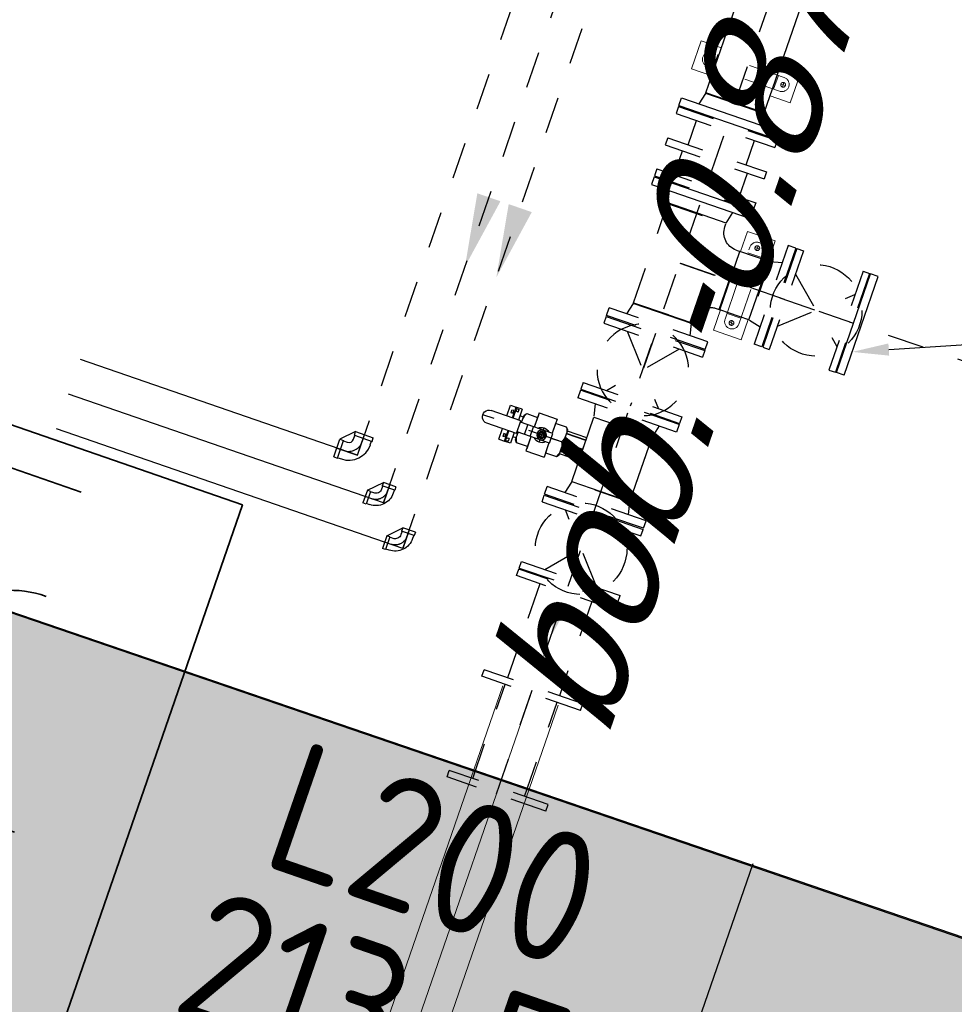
# Model space of a CAD drawing. Header units: metres. Extents: x 128615 to 129083, y 455669 to 456034.
# Tile 62 of 158: x 128814.37 to 128816.92, y 455824.04 to 455826.73. Entities that reach past the tile are written whole.
import ezdxf
from ezdxf.enums import TextEntityAlignment as Align

# ---------------------------------------------------------------- set-up
doc = ezdxf.new("R2010")
doc.units = ezdxf.units.M
for name, pattern in [('CENTER', [2, 1.25, -0.25, 0.25, -0.25]), ('HIDDEN', [0.375, 0.25, -0.125]), ('RI-AWZI_SLIBLEIDING', [11, 5, -3, 0, -3])]:
    doc.linetypes.add(name, pattern=pattern)
for name, color, linetype in [('0H', 6, 'CENTER'), ('0Hu1', 6, 'Continuous'), ('0Symbol', 6, 'Continuous'), ('B-XX-GR-GRAS-G', 90, 'Continuous'), ('B-XX-GR-KRUIDEN-G', 98, 'Continuous'), ('B-XX-OG-BEBOUWING-G', 1, 'Continuous')]:
    doc.layers.add(name, color=color, linetype=linetype)
for name, color, linetype, lineweight in [('B-XX-GR-HAAG-G', 90, 'GR-HAAG1', 13), ('B-XX-KL-ELEKTRA-T25_HDSR', 7, 'Continuous', 35), ('B-XX-RI-AWZI_SLIBLEIDING-G', 40, 'RI-AWZI_SLIBLEIDING', 18), ('B-XX-RI-AWZI_SLIBLEIDING-T25_HDSR', 7, 'Continuous', 35), ('B-XX-VH-BESTRATING-V', 1, 'Continuous', 18)]:
    doc.layers.add(name, color=color, linetype=linetype, lineweight=lineweight)
doc.styles.add('BURO-018', font='Isocp.shx', dxfattribs={"height": 360})
doc.styles.add('tcb_isocp', font='tcb_isocp.shx')
doc.linetypes.add('GR-HAAG1', pattern='A,6,[176,NLCS.SHX,S=0.125,R=0,X=0,Y=0],-2', length=8)

# ---------------------------------------------------------------- blocks, each defined once
blk = doc.blocks.new('M150600')
for p, q in [((-150, 142.5), (-150, -142.5)), ((-131, 142.5), (-150, 142.5)), ((-131, 142.5), (-131, -142.5)), ((140.5, 142.5), (140.5, -142.5)), ((159.5, 142.5), (140.5, 142.5)), ((159.5, 142.5), (159.5, -142.5)), ((431, 142.5), (431, -142.5)), ((450, 142.5), (431, 142.5)), ((450, 142.5), (450, -142.5)), ((-131, 75), (140.5, 75)), ((431, 75), (159.5, 75)), ((-131, -75), (140.5, -75)), ((431, -75), (159.5, -75)), ((-131, -142.5), (-150, -142.5)), ((159.5, -142.5), (140.5, -142.5)), ((450, -142.5), (431, -142.5))]:
    blk.add_line(p, q)
blk = doc.blocks.new('TK150')
for p, q in [((3, 142.5), (3, -142.5)), ((3, 142.5), (25, 142.5)), ((25, 142.5), (25, -142.5)), ((381, 142.5), (381, -142.5)), ((381, 142.5), (403, 142.5)), ((403, 142.5), (403, -142.5)), ((288.8, 36.3), (25, -74.3)), ((3, -142.5), (25, -142.5)), ((381, -142.5), (403, -142.5))]:
    blk.add_line(p, q)
blk.add_solid([(282.3, 51.7), (295.2, 21), (381, 75)])
blk = doc.blocks.new('LD150ba')
for p, q in [((0, 142.5), (0, -142.5)), ((0, 142.5), (19, 142.5)), ((19, 142.5), (19, -142.5)), ((191, 142.5), (191, -142.5)), ((191, 142.5), (210, 142.5)), ((210, 142.5), (210, -142.5)), ((19, -75), (191, 75)), ((19, 75), (191, -75)), ((0, -142.5), (19, -142.5)), ((191, -142.5), (210, -142.5))]:
    blk.add_line(p, q)
at = {"color": 0, "linetype": 'ByBlock'}
blk.add_line((0, 0), (210, 0), dxfattribs=at)
blk.add_circle((105, 0), 125)
blk = doc.blocks.new('S150')
for p, q in [((-227.15, 143), (-58.85, 143)), ((-227.15, 134.15), (-227.15, 143)), ((-58.85, 134.15), (-58.85, 143)), ((-286, -84.15), (-286, 84.15)), ((-286, 84.15), (-277.15, 84.15)), ((-8.85, 84.15), (0, 84.15)), ((0, -84.15), (0, 84.15)), ((-286, -84.15), (0, -84.15))]:
    blk.add_line(p, q)
at = {"color": 0, "linetype": 'ByBlock'}
blk.add_line((-143, 0), (-143, 143), dxfattribs=at)
for centre, start, end in [((-277.15, 134.15), 270, 0), ((-8.85, 134.15), 180, 270)]:
    blk.add_arc(centre, 50, start, end)
blk = doc.blocks.new('Vof150')
for p, q in [((-92, -33), (-84.15, 0)), ((-84.15, 0), (84.15, 0)), ((84.15, 0), (92, -33)), ((-142.5, -33), (142.5, -33)), ((-142.5, -55), (-142.5, -33)), ((142.5, -55), (142.5, -33)), ((-142.5, -55), (142.5, -55))]:
    blk.add_line(p, q)
blk = doc.blocks.new('Vlf150')
for p, q in [((-142.5, 0), (142.5, 0)), ((-142.5, -20), (-142.5, 0)), ((142.5, -20), (142.5, 0)), ((-142.5, -20), (142.5, -20))]:
    blk.add_line(p, q)
blk = doc.blocks.new('sok-DN50va')
for p, q in [((-32.75, 0), (32.75, 0)), ((-32.75, 0), (-32.75, -56)), ((32.75, 0), (32.75, -56)), ((-32.75, -56), (32.75, -56))]:
    blk.add_line(p, q)
at = {"color": 0, "linetype": 'ByBlock'}
blk.add_line((0, -56), (0, 0), dxfattribs=at)
at = {"color": 0, "linetype": 'HIDDEN'}
for p, q in [((-26, 0), (-26, -56)), ((-25, 0), (-25, -56)), ((25, 0), (25, -56)), ((26, 0), (26, -56))]:
    blk.add_line(p, q, dxfattribs=at)
blk = doc.blocks.new('KK_DN50ba')
for p, q in [((25.6, 55.1), (-26.4, 55.1)), ((-26.4, 55.1), (-26.4, 14)), ((25.6, 55.1), (25.6, 14)), ((-63.4, 35.6), (-57.8, 42)), ((-63.4, -35.6), (-63.4, 35.6)), ((-57.8, 42), (-26.4, 42)), ((-26.4, 42), (-26.4, 14)), ((25.6, 48.4), (25.6, 14)), ((57.1, 42), (25.6, 42)), ((62.6, 35.6), (57.1, 42)), ((62.6, 14), (62.6, 35.6)), ((-57.8, 0), (-28.4, 0)), ((-28.4, 14), (65.4, 14)), ((-28.4, -14), (-28.4, 14)), ((27.7, -14), (27.7, 14)), ((44.3, -14), (44.3, 14)), ((65.4, 18.2), (151.4, 18.2)), ((65.4, -18.2), (65.4, 18.2)), ((-28.4, -14), (65.4, -14)), ((-26.4, -14), (-26.4, -42)), ((-26.4, -14), (-26.4, -55.1)), ((25.6, -14), (25.6, -48.4)), ((25.6, -14), (25.6, -55.1)), ((62.6, -35.6), (62.6, -14)), ((65.4, -18.2), (151.4, -18.2)), ((-57.8, -42), (-63.4, -35.6)), ((-26.4, -42), (-57.8, -42)), ((25.6, -42), (57.1, -42)), ((57.1, -42), (62.6, -35.6)), ((25.6, -55.1), (-26.4, -55.1))]:
    blk.add_line(p, q)
blk.add_lwpolyline([(-5.6, 9.1), (-10.9, 0), (-5.6, -9.1), (4.9, -9.1), (10.1, 0), (4.9, 9.1)], close=True)
for radius in [13.1, 8.27, 6.13]:
    blk.add_circle((-0.4, 0), radius)
for centre, radius, start, end in [((-21, 21), 42.3, 150.2533, 209.7467), ((20.3, 21), 42.3, 350.4908, 29.7467), ((-21, -21), 42.3, 150.2533, 209.7467), ((-0.4, 0), 21, 41.8103, 138.1897), ((-0.4, 0), 7, 168.4465, 99.6448), ((151.4, 0), 18.2, 270, 90), ((-0.4, 0), 21, 221.8103, 318.1897), ((20.3, -21), 42.3, 330.2533, 9.5092)]:
    blk.add_arc(centre, radius, start, end)
at = {"layer": '0H'}
for p, q in [((-0.4, -21), (-0.4, 21)), ((-63.4, 0), (169.6, 0))]:
    blk.add_line(p, q, dxfattribs=at)
blk = doc.blocks.new('knie90-DN25va')
for p, q in [((-52.6, -18.2), (-52.6, 18.2)), ((-43.2, 18.2), (-52.6, 18.2)), ((-43.2, -18.2), (-43.2, 18.2)), ((-33.8, 16.9), (-43.2, 16.9)), ((-43.2, -18.2), (-52.6, -18.2)), ((-52.6, -18.2), (-18.2, -52.6)), ((-33.8, -16.9), (-43.2, -16.9)), ((18.2, -43.2), (-18.2, -43.2)), ((-18.2, -52.6), (-18.2, -43.2)), ((18.2, -52.6), (-18.2, -52.6)), ((-16.9, -43.2), (-16.9, -33.8)), ((16.9, -43.2), (16.9, -33.8)), ((18.2, -52.6), (18.2, -43.2))]:
    blk.add_line(p, q)
at = {"color": 0, "linetype": 'ByBlock'}
for p, q in [((0, 0), (-52.6, 0)), ((0, -52.6), (0, 0))]:
    blk.add_line(p, q, dxfattribs=at)
for radius in [50.6, 16.9]:
    blk.add_arc((-33.8, -33.8), radius, 0, 90)
blk.add_arc((-33.8, -33.8), 33.8, 0, 90, dxfattribs=at)
blk = doc.blocks.new('knie90-DN40va')
for p, q in [((-59.2, -25.5), (-59.2, 25.5)), ((-48.6, 25.5), (-59.2, 25.5)), ((-48.6, -25.5), (-48.6, 25.5)), ((-38, 24.1), (-48.6, 24.1)), ((-59.2, -25.5), (-25.5, -59.2)), ((-48.6, -25.5), (-59.2, -25.5)), ((-38, -24.1), (-48.6, -24.1)), ((25.5, -48.6), (-25.5, -48.6)), ((-25.5, -59.2), (-25.5, -48.6)), ((-24.1, -48.6), (-24.1, -38)), ((24.1, -48.6), (24.1, -38)), ((25.5, -59.2), (25.5, -48.6)), ((25.5, -59.2), (-25.5, -59.2))]:
    blk.add_line(p, q)
at = {"color": 0, "linetype": 'ByBlock'}
for p, q in [((0, 0), (-59.2, 0)), ((0, -59.2), (0, 0))]:
    blk.add_line(p, q, dxfattribs=at)
for radius in [62.2, 13.9]:
    blk.add_arc((-38, -38), radius, 0, 90)
blk.add_arc((-38, -38), 38, 0, 90, dxfattribs=at)
blk = doc.blocks.new('slibverwerkingsgebouw')
for p, q in [((11014.5, 1981.8), (10956.2, 1981.7)), ((10956.2, 1981.7), (10956.2, 1901.7)), ((11202.7, 1961.9), (10994.7, 1961.8)), ((11011.2, 1961.8), (11011.2, 1921.8)), ((11241.2, 1981.9), (11182.8, 1981.9)), ((11186.1, 1961.9), (11186.2, 1921.9)), ((11241.2, 1981.9), (11241.2, 1901.9)), ((10997.2, 1941.8), (10984.2, 1941.8)), ((10990.7, 1935.3), (10990.7, 1948.3)), ((11200.2, 1941.9), (11213.2, 1941.9)), ((11206.7, 1935.4), (11206.7, 1948.4)), ((11202.7, 1921.9), (10994.7, 1921.8)), ((11014.6, 1901.8), (10956.2, 1901.7)), ((11241.2, 1901.9), (11182.9, 1901.9)), ((11245.9, 1473.8), (11245.8, 1532.2)), ((11325.8, 1532.2), (11245.8, 1532.2)), ((11325.9, 1473.9), (11325.8, 1532.2)), ((11266, 1285.7), (11265.8, 1493.7)), ((11279.3, 1497.7), (11292.3, 1497.7)), ((11285.8, 1491.2), (11285.8, 1504.2)), ((11306, 1285.7), (11305.8, 1493.7)), ((11305.9, 1477.2), (11265.9, 1477.2)), ((11246, 1247.2), (11246, 1305.5)), ((11306, 1302.2), (11266, 1302.2)), ((11326, 1247.2), (11326, 1305.6)), ((11279.5, 1281.7), (11292.5, 1281.7)), ((11286, 1288.2), (11286, 1275.2)), ((11326, 1247.2), (11246, 1247.2))]:
    blk.add_line(p, q)
for centre in [(10990.7, 1941.8), (11206.7, 1941.9), (11285.8, 1497.7), (11286, 1281.7)]:
    blk.add_circle(centre, 6.5)
for centre, start, end in [((10994.7, 1941.8), 90.0391, 270.0391), ((11202.7, 1941.9), 270.0391, 90.0391), ((11285.8, 1493.7), 0.0391, 180.0391), ((11286, 1285.7), 180.0391, 0.0391)]:
    blk.add_arc(centre, 20, start, end)
at = {"layer": '0H'}
for p, q in [((10439.3, 607.1), (10435.2, 6644.1)), ((11100.1, -142.4), (11098, 2909.1)), ((10548.9, 507.2), (10547.7, 2212.2)), ((10639.4, 407.3), (10638.3, 2012.3)), ((11015.5, 1702), (11015.4, 1772.5)), ((11183, 1702.2), (11182.9, 1772.6)), ((11006.2, 1612.5), (11006.1, 1682)), ((11193.2, 1612.6), (11193.2, 1682.2)), ((13002.1, 1390.9), (11099.1, 1389.6))]:
    blk.add_line(p, q, dxfattribs=at)
at = {"layer": '0Hu1'}
for p, q in [((11014.6, 1852.5), (11013.9, 2909)), ((11182.9, 1852.6), (11182.2, 2909.1)), ((11006.8, 1817.5), (11014.6, 1850.5)), ((11182.9, 1852.6), (11014.6, 1852.5)), ((11182.9, 1850.6), (11014.6, 1850.5)), ((11182.9, 1850.6), (11190.8, 1817.6)), ((10956.3, 1817.5), (11241.3, 1817.7)), ((10956.3, 1795.5), (10956.3, 1817.5)), ((11241.3, 1795.7), (11241.3, 1817.7)), ((10956.3, 1795.5), (11241.3, 1795.7)), ((10956.4, 1589.5), (11241.4, 1589.7)), ((10956.4, 1589.5), (10956.4, 1567.5)), ((11241.4, 1589.7), (11241.4, 1567.7)), ((10956.4, 1567.5), (11241.4, 1567.7)), ((11006.9, 1567.5), (11014.8, 1534.5)), ((11183.1, 1534.6), (11190.9, 1567.6)), ((11183.1, 1534.6), (11014.8, 1534.5)), ((11328, 1473.9), (11244, 1473.8)), ((11244.1, 1305.5), (11244, 1473.8)), ((11328.1, 1305.6), (11328, 1473.9)), ((11328.1, 1305.6), (11244.1, 1305.5)), ((11015, 1246.5), (11183.3, 1246.6)), ((11183.3, 1244.6), (11015, 1244.5)), ((11015.2, 916.5), (11183.5, 916.6)), ((11015.4, 730.5), (11015.2, 916.5)), ((11183.7, 730.6), (11183.5, 916.6)), ((10789.7, 872.4), (10806.2, 872.4)), ((10789.7, 841.6), (10789.7, 872.4)), ((10797.6, 853.5), (10797.6, 861.4)), ((10802.6, 861.4), (10797.6, 861.4)), ((10802.6, 856.4), (10802.6, 861.4)), ((10806.2, 841.6), (10806.2, 872.4)), ((10806.2, 868.9), (10815.3, 869)), ((10811.2, 863.9), (10806.2, 863.9)), ((10807.7, 841.6), (10807.6, 872.4)), ((10823.6, 872.4), (10807.6, 872.4)), ((10811.2, 861.4), (10811.2, 863.9)), ((10815.3, 861.4), (10811.2, 861.4)), ((10815.3, 861.4), (10815.3, 869)), ((10823.6, 872.4), (10823.7, 841.6)), ((11183.6, 780.7), (11183.6, 866.2)), ((10807.6, 853.5), (10797.6, 853.5)), ((10807.6, 856.4), (10802.6, 856.4)), ((10833.3, 853.5), (10823.6, 853.5)), ((10789.7, 774.3), (10789.7, 805.1)), ((10797.7, 793.2), (10797.7, 785.4)), ((10807.7, 793.2), (10797.7, 793.2)), ((10802.7, 785.4), (10797.7, 785.4)), ((10802.7, 790.4), (10802.7, 785.4)), ((10807.7, 790.4), (10802.7, 790.4)), ((10806.2, 774.4), (10806.2, 805.2)), ((10811.2, 782.8), (10806.2, 782.8)), ((10807.7, 774.4), (10807.7, 805.2)), ((10811.2, 785.3), (10811.2, 782.8)), ((10815.4, 785.3), (10811.2, 785.3)), ((10815.4, 785.3), (10815.4, 777.8)), ((10823.7, 805.2), (10823.7, 774.4)), ((10833.3, 793.2), (10823.7, 793.2)), ((10789.7, 774.3), (10806.2, 774.4)), ((10806.2, 777.8), (10815.4, 777.8)), ((10823.7, 774.4), (10807.7, 774.4)), ((11015.4, 730.5), (11183.7, 730.6)), ((10439.3, 607.1), (9639.5, 606.6)), ((10548.9, 507.2), (9639.6, 506.6)), ((10639.4, 407.3), (9639.6, 406.6))]:
    blk.add_line(p, q, dxfattribs=at)
at = {"layer": '0Symbol'}
for points in [[(10581.6, 1389.3), (10548.4, 1189.2), (10514.9, 1389.2)], [(10672.1, 1389.3), (10638.9, 1189.3), (10605.4, 1389.3)], [(11083.1, 408.6), (11099.8, 308.6), (11116.4, 408.6)]]:
    blk.add_solid(points, dxfattribs=at)
at = {"layer": '0H', "color": 1, "linetype": 'CENTER', "xscale": -1}
for name, p, rotation in [('Vlf150', (11098.8, 1772.6), 180.0390652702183), ('Vlf150', (11098.9, 1682.1), 180.0390652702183), ('Vlf150', (11098.9, 1592.6), 180.0390652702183), ('S150', (11099, 1532.6), 270.0390618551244), ('Vof150', (11330.1, 1389.7), 90.03906185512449), ('Vof150', (11099.2, 1244.6), 0.03906527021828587), ('LD150ba', (11099.2, 1186.6), 90.03906185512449), ('sok-DN50va', (11015.3, 823.5), 270.0390618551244), ('Vof150', (11099.5, 728.6), 0.03906527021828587)]:
    blk.add_blockref(name, p, dxfattribs=dict(at, rotation=rotation))
at = {"layer": '0H', "color": 1, "linetype": 'CENTER'}
for name, p, rotation in [('LD150ba', (11388.1, 1389.8), 0.03906527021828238), ('Vof150', (11099.4, 918.6), 180.0390652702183), ('LD150ba', (11099.7, 460.6), 90.03906185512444), ('M150600', (11099.8, 307.6), 270.0390618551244)]:
    blk.add_blockref(name, p, dxfattribs=dict(at, rotation=rotation))
at = {"layer": '0Hu1', "color": 1, "linetype": 'CENTER'}
for name, p, rotation in [('TK150', (12004.1, 1390.2), 180.0390652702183), ('knie90-DN40va', (10439.3, 607.1), 270.0390618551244)]:
    blk.add_blockref(name, p, dxfattribs=dict(at, rotation=rotation))
at = {"layer": '0Hu1', "xscale": -1, "rotation": 0.03906527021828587}
blk.add_blockref('KK_DN50ba', (10895.9, 823.4), dxfattribs=at)
at = {"layer": '0Hu1', "color": 1, "linetype": 'CENTER', "xscale": -1, "rotation": 180.0390652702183}
for p in [(10548.9, 507.2), (10639.4, 407.3)]:
    blk.add_blockref('knie90-DN25va', p, dxfattribs=at)
blk = doc.blocks.new('E00416')
at = {"color": 0, "linetype": 'Continuous'}
for p, q in [((-3, 7.982), (-3, 5.482)), ((-3, 6.732), (1.5, 4.134)), ((-1.5, 6.5), (1.5, 6.5)), ((0, 1), (0, 6.5)), ((1.5, 3.134), (-1.5, 4.866)), ((1.5, 2.134), (-1.5, 3.866))]:
    blk.add_line(p, q, dxfattribs=at)
at = {"color": 0, "linetype": 'Continuous', "const_width": 0.5}
blk.add_lwpolyline([(-1.683, 5.116, 1), (-2.183, 5.116, 1)], format="xyb", close=True, dxfattribs=at)
at = {"color": 0, "linetype": 'Continuous'}
blk.add_circle((-1.933, 5.116), 0.5, dxfattribs=at)
blk.add_arc((0, 8), 1.5, 180, 0, dxfattribs=at)
at = {"color": 0, "linetype": 'Continuous', "style": 'BURO-018', "flags": 1}
blk.add_attdef('E_MATCODE', text='', height=1.8, rotation=262.5837, dxfattribs=at).set_placement((-436086809.669, 176092602.943), align=Align.MIDDLE)
at = {"color": 0, "linetype": 'Continuous', "style": 'BURO-018'}
for tag, p in [('E_GKAST', (0, 13)), ('E_GROEP', (0, 10)), ('E_SGROEP', (4.5, 10))]:
    blk.add_attdef(tag, text='', height=1.8, dxfattribs=at).set_placement(p, align=Align.MIDDLE)
at = {"color": 0, "linetype": 'Continuous', "style": 'BURO-018', "flags": 1}
blk.add_attdef('E_VERMCODE', text='', height=1.8, dxfattribs=at).set_placement((13, 10), align=Align.MIDDLE)
blk = doc.blocks.new('111304D')
at = {"color": 0, "linetype": 'Continuous'}
for p, q in [((-3, 9.982), (-3, 7.482)), ((-3, 8.732), (1.5, 6.134)), ((-1.5, 8.5), (1.5, 8.5)), ((0, 1), (0, 8.5)), ((1.5, 5.134), (-1.5, 6.866)), ((1.5, 4.134), (-1.5, 5.866)), ((1.5, 3.134), (-1.5, 4.866)), ((1.5, 2.134), (-1.5, 3.866))]:
    blk.add_line(p, q, dxfattribs=at)
at = {"color": 0, "linetype": 'Continuous', "const_width": 0.5}
blk.add_lwpolyline([(-1.683, 7.116, 1), (-2.183, 7.116, 1)], format="xyb", close=True, dxfattribs=at)
at = {"color": 0, "linetype": 'Continuous'}
blk.add_circle((-1.933, 7.116), 0.5, dxfattribs=at)
blk.add_arc((0, 10), 1.5, 180, 0, dxfattribs=at)
at = {"color": 0, "linetype": 'Continuous', "style": 'BURO-018', "flags": 1}
blk.add_attdef('E_MATCODE', text='', height=1.8, rotation=262.5837, dxfattribs=at).set_placement((-436086809.669, 176092602.943), align=Align.MIDDLE)
at = {"color": 0, "linetype": 'Continuous', "style": 'BURO-018'}
for tag, p in [('E_GKAST', (0, 15.5)), ('E_GROEP', (0, 12.5)), ('E_SGROEP', (4.5, 12.5))]:
    blk.add_attdef(tag, text='', height=1.8, dxfattribs=at).set_placement(p, align=Align.MIDDLE)
at = {"color": 0, "linetype": 'Continuous', "style": 'BURO-018', "flags": 1}
blk.add_attdef('E_VERMCODE', text='', height=1.8, dxfattribs=at).set_placement((13, 12.5), align=Align.MIDDLE)

msp = doc.modelspace()

# ---------------------------------------------------------------- hatches: boundary and pattern name
at = {"layer": 'B-XX-GR-GRAS-G'}
h = msp.add_hatch(dxfattribs=at)
h.set_pattern_fill('CROSS', color=256, scale=0.1, angle=-116.5633, style=0)
h.set_pattern_definition([(340.90658, (128738.9979, 455858.1423), (0.8077809, 0.392352), [0.3175, -0.9525]), (70.90658, (128739.096, 455857.94034), (-0.392352, 0.8077809), [0.3175, -0.9525])])
h.paths.add_polyline_path([(128845.8675, 455784.6486), (128847.5685, 455784.0598), (128847.7648, 455784.6268), (128846.0638, 455785.2156)])
h.paths.add_polyline_path([(128967.1056, 455860.4144), (128969.421, 455866.8918), (128880.9007, 455904.4097), (128810.0578, 455927.1028), (128808.0816, 455921.3937), (128811.586, 455919.9882), (128842.944, 455909.6013), (128874.3253, 455899.2846), (128897.3942, 455890.0888), (128932.2499, 455875.2516), (128958.9785, 455863.8749)])
edge = h.paths.add_edge_path()
edge.add_line((128984.0843, 455804.1851), (128953.5144, 455822.3927))
edge.add_line((128953.5144, 455822.3927), (128931.0818, 455759.6371))
edge.add_line((128931.0818, 455759.6371), (128923.6913, 455762.2049))
edge.add_line((128923.6913, 455762.2049), (128914.027, 455765.5502))
edge.add_line((128914.027, 455765.5502), (128897.8456, 455770.6508))
edge.add_line((128897.8456, 455770.6508), (128884.7246, 455774.2574))
edge.add_line((128884.7246, 455774.2574), (128872.5483, 455777.8538))
edge.add_line((128872.5483, 455777.8538), (128866.0796, 455781.0476))
edge.add_line((128866.0796, 455781.0476), (128866.0213, 455781.0678))
edge.add_line((128866.0213, 455781.0678), (128863.5642, 455773.7248))
edge.add_line((128863.5642, 455773.7248), (128871.5286, 455771.3054))
edge.add_line((128871.5286, 455771.3054), (128871.6723, 455771.4107))
edge.add_arc((128873.3846, 455770.3693), 2.0041, 78.2494, 148.6951, ccw=False)
edge.add_line((128873.7928, 455772.3314), (128875.0822, 455772.0165))
edge.add_line((128875.0822, 455772.0165), (128927.2956, 455757.613))
edge.add_line((128927.2956, 455757.613), (128956.8956, 455749.1706))
edge.add_line((128956.8956, 455749.1706), (128984.0843, 455804.1851))
h = msp.add_hatch(dxfattribs=at)
h.set_pattern_fill('DOTS', color=256, scale=0.1, angle=-116.5633, style=0)
h.set_pattern_definition([(340.90658, (128738.99792, 455858.14229), (0.1269369, 0.1240523), [0, -0.15875])])
h.paths.add_polyline_path([(128817.8821, 455823.9009), (128805.329, 455828.1947), (128802.9106, 455821.6296), (128817.8075, 455816.473), (128818.3713, 455818.0172), (128816.1128, 455818.7989)])
at = {"layer": 'B-XX-GR-HAAG-G'}
h = msp.add_hatch(dxfattribs=at)
h.set_pattern_fill('ANGLE', color=256, scale=0.04, angle=-19.0934, style=0)
h.set_pattern_definition([(78.37646, (128738.99792, 455858.1423), (-0.2736702, 0.05629363), [0.2032, -0.0762]), (168.37646, (128738.99792, 455858.1423), (-0.05629363, -0.2736702), [0.2032, -0.0762])])
edge = h.paths.add_edge_path()
edge.add_line((128824.056, 455861.244), (128824.3252, 455861.9975))
edge.add_line((128824.3252, 455861.9975), (128807.4128, 455867.9094))
edge.add_line((128807.4128, 455867.9094), (128807.5845, 455867.0019))
edge.add_line((128807.5845, 455867.0019), (128824.0566, 455861.2438))
edge.add_line((128911.0525, 455830.6926), (128923.873, 455826.2244))
edge.add_line((128923.873, 455826.2244), (128926.9523, 455825.1513))
edge.add_line((128926.9523, 455825.1513), (128927.2239, 455825.9444))
edge.add_line((128927.2239, 455825.9444), (128912.0314, 455831.2301))
edge.add_line((128912.0314, 455831.2301), (128911.0524, 455830.6923))
at = {"layer": 'B-XX-GR-KRUIDEN-G'}
h = msp.add_hatch(dxfattribs=at)
h.set_pattern_fill('SWAMP', color=256, scale=0.2, angle=-116.5633, style=0)
h.set_pattern_definition([(340.9066, (128738.998, 455858.1423), (3.83935, 3.326516), [0.635, -4.445]), (70.9066, (128739.298, 455858.0384), (-0.96118, 4.98823), [0.3175, -8.48132]), (70.9066, (128739.373, 455858.0125), (-0.96118, 4.98823), [0.254, -8.54482]), (70.9066, (128739.223, 455858.0644), (-0.96118, 4.98823), [0.254, -8.54482]), (40.9066, (128739.448, 455857.9865), (-0.96117, 4.98823), [0.2032, -4.8768]), (100.9066, (128739.148, 455858.0904), (-4.80052, 1.66172), [0.2032, -4.8768])])
edge = h.paths.add_edge_path()
edge.add_line((128948.4118, 455833.458), (128948.6455, 455826.0783))
edge.add_line((128948.6455, 455826.0783), (128943.9096, 455812.3967))
edge.add_line((128943.9096, 455812.3967), (128941.3889, 455813.2785))
edge.add_line((128941.3889, 455813.2785), (128942.134, 455815.431))
edge.add_arc((128932.7453, 455818.8885), 10.0051, -20.21683, 71.17534)
edge.add_line((128935.9736, 455828.3584), (128892.186, 455843.5793))
edge.add_arc((128893.6953, 455847.9211), 4.5966, -157.0428, -109.1679, ccw=False)
edge.add_arc((128894.4308, 455848.2326), 5.3954, 162.5113, 202.9572, ccw=False)
edge.add_line((128889.2848, 455849.8541), (128901.8558, 455885.6736))
edge.add_line((128901.8558, 455885.6736), (128887.2243, 455890.7226))
edge.add_line((128887.2243, 455890.7226), (128887.1818, 455890.5997))
edge.add_line((128887.1818, 455890.5997), (128874.5146, 455895.1036))
edge.add_line((128874.5146, 455895.1036), (128873.5284, 455892.2545))
edge.add_arc((128867.2807, 455871.9955), 21.2004, 72.86074, 176.43586)
edge.add_line((128846.1213, 455873.3135), (128835.0104, 455877.1888))
edge.add_arc((128817.5916, 455889.2204), 21.1701, -34.63405, -24.22744)
edge.add_line((128836.8972, 455880.5331), (128837.0847, 455880.5151))
edge.add_line((128837.0847, 455880.5151), (128838.2442, 455883.7951))
edge.add_line((128838.2442, 455883.7951), (128838.0851, 455883.911))
edge.add_arc((128817.5916, 455889.2204), 21.1701, -14.52468, 21.05836)
edge.add_line((128837.3479, 455896.8273), (128838.4438, 455897.4513))
edge.add_line((128838.4438, 455897.4513), (128836.9197, 455900.5194))
edge.add_line((128836.9197, 455900.5194), (128835.8291, 455899.9707))
edge.add_arc((128817.5916, 455889.2204), 21.1701, 30.51774, 65.77256)
edge.add_line((128826.279, 455908.526), (128826.2969, 455908.7136))
edge.add_line((128826.2969, 455908.7136), (128823.017, 455909.8731))
edge.add_line((128823.017, 455909.8731), (128822.901, 455909.714))
edge.add_arc((128817.5916, 455889.2204), 21.1701, 75.47532, 155.58736)
edge.add_line((128798.3142, 455897.9702), (128798.1176, 455897.9799))
edge.add_line((128798.1176, 455897.9799), (128797.7212, 455896.8585))
edge.add_line((128797.7212, 455896.8585), (128793.8072, 455898.2134))
edge.add_arc((128775.6532, 455909.0573), 21.1462, -30.85117, -24.45064)
edge.add_line((128794.9029, 455900.3047), (128795.4902, 455900.2458))
edge.add_line((128795.4902, 455900.2458), (128796.7021, 455903.7468))
edge.add_line((128796.7021, 455903.7468), (128796.1976, 455904.0487))
edge.add_arc((128775.6532, 455909.0573), 21.1462, -13.70125, 21.18853)
edge.add_line((128795.3698, 455916.7004), (128797.9082, 455917.9559))
edge.add_line((128797.9082, 455917.9559), (128796.4067, 455921.1223))
edge.add_line((128796.4067, 455921.1223), (128793.8363, 455919.8526))
edge.add_arc((128775.6532, 455909.0573), 21.1462, 30.6974, 65.54936)
edge.add_line((128784.4058, 455928.3071), (128784.4647, 455928.8944))
edge.add_line((128784.4647, 455928.8944), (128780.9637, 455930.1062))
edge.add_line((128780.9637, 455930.1062), (128780.6618, 455929.6018))
edge.add_arc((128775.6532, 455909.0573), 21.1462, 76.29875, 155.50955)
edge.add_line((128756.4095, 455917.8233), (128755.8262, 455917.898))
edge.add_line((128755.8262, 455917.898), (128754.6142, 455914.3971))
edge.add_line((128754.6142, 455914.3971), (128755.1122, 455914.0803))
edge.add_arc((128775.6532, 455909.0573), 21.1462, 166.25894, 191.70438)
edge.add_line((128754.9467, 455904.7676), (128751.1986, 455903.6585))
edge.add_line((128751.1986, 455903.6585), (128751.1174, 455903.9197))
edge.add_line((128751.1174, 455903.9197), (128741.497, 455907.2999))
edge.add_line((128741.497, 455907.2999), (128757.0495, 455938.299))
edge.add_line((128757.0495, 455938.299), (128795.9633, 455925.5685))
edge.add_line((128795.9633, 455925.5685), (128808.0816, 455921.3937))
edge.add_line((128808.0816, 455921.3937), (128811.586, 455919.9882))
edge.add_line((128811.586, 455919.9882), (128842.944, 455909.6013))
edge.add_line((128842.944, 455909.6013), (128874.3253, 455899.2846))
edge.add_line((128874.3253, 455899.2846), (128897.3942, 455890.0888))
edge.add_line((128897.3942, 455890.0888), (128932.2499, 455875.2516))
edge.add_line((128932.2499, 455875.2516), (128958.9785, 455863.8749))
edge.add_line((128958.9785, 455863.8749), (128948.4118, 455833.458))
h.paths.add_polyline_path([(128845.6941, 455904.4571), (128848.0856, 455905.5477), (128849.231, 455903.2377), (128848.6445, 455901.5319), (128846.8292, 455902.1678)], flags=16)
at = {"layer": 'B-XX-VH-BESTRATING-V'}
h = msp.add_hatch(dxfattribs=at)
h.set_pattern_fill('AR-B88', color=256, scale=0.002, angle=-116.5633, style=0)
h.set_pattern_definition([(340.906581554, (222427.23342, -244865.00476), (0.13293724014, 0.3840425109), []), (70.906581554, (222427.23342, -244865.00476), (-0.059084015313, 0.45051113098), [0.4064, -0.4064])])
h.paths.add_polyline_path([(128848.0971, 455878.6359, -0.403741), (128873.2288, 455891.4051), (128873.5245, 455892.2556, 0.486896), (128846.1151, 455873.2097), (128834.9512, 455877.1035, 0.046667), (128836.8972, 455880.5331), (128837.0847, 455880.5151), (128838.2442, 455883.7951), (128838.0851, 455883.911, 0.15652), (128837.3479, 455896.8273), (128838.4438, 455897.4513), (128836.9197, 455900.5194), (128835.8291, 455899.9707, 0.155053), (128826.279, 455908.526), (128826.2969, 455908.7136), (128824.5146, 455909.3436), (128824.2202, 455908.4931), (128825.334, 455908.0994), (128825.3206, 455907.9592, -0.173834), (128835.4657, 455898.7804), (128836.5161, 455899.3089), (128837.2594, 455897.8125), (128836.2169, 455897.219, -0.174013), (128837.0525, 455883.5501), (128837.1722, 455883.4628), (128836.4706, 455881.478), (128836.3304, 455881.4915, -0.38441), (128811.8267, 455869.7874), (128811.749, 455869.6699), (128810.8869, 455869.9746), (128810.5925, 455869.1241), (128812.1121, 455868.587), (128812.216, 455868.7442, 0.07545), (128818.5707, 455868.0729, 0.075895), (128824.8362, 455869.3284), (128826.3977, 455866.1489), (128827.2047, 455866.5577), (128826.1752, 455868.708), (128828.4457, 455869.8033), (128829.4584, 455867.6596), (128832.767, 455866.4858), (128833.0883, 455867.3782), (128830.0883, 455868.4308), (128828.7671, 455871.2404), (128828.8525, 455871.2937, 0.085314), (128834.1919, 455876.0825), (128837.7766, 455874.8504), (128842.5595, 455873.1542), (128846.0839, 455871.9276), (128846.081, 455871.8227, 0.197443), (128852.3272, 455856.9671), (128850.4532, 455851.7043), (128837.701, 455856.1264), (128837.4046, 455855.2651), (128841.2029, 455853.9567), (128840.2941, 455851.3181, -0.037394), (128840.2171, 455851.027, -0.036633), (128840.1005, 455850.7561), (128837.9778, 455844.5937, -0.026918), (128837.918, 455844.3852, -0.026157), (128837.8388, 455844.19), (128836.9098, 455841.4928), (128836.1198, 455841.7704), (128834.2752, 455836.4664), (128835.0449, 455836.199), (128833.9673, 455833.0983, 0.045838), (128834.7846, 455832.717), (128835.7157, 455835.394), (128836.2, 455836.7518), (128835.4308, 455837.0335), (128836.6945, 455840.6412), (128837.4669, 455840.3769), (128841.9722, 455853.3664), (128875.6168, 455841.6267), (128872.6042, 455832.6313), (128869.4364, 455823.6341), (128868.9275, 455823.8104), (128868.602, 455822.8507), (128868.0093, 455821.1905), (128868.4012, 455821.0538, 0.054395), (128869.3766, 455820.7582), (128873.2028, 455831.5752), (128875.0931, 455836.9641, -0.041286), (128875.1755, 455837.2859, -0.04335), (128875.3177, 455837.6045), (128877.0162, 455842.4465), (128860.0174, 455848.3648), (128851.3065, 455851.4074), (128853.0584, 455856.2733, 0.327297), (128877.9962, 455853.702), (128879.454, 455851.9602), (128881.0432, 455853.2495), (128880.17, 455854.3809), (128882.1131, 455856.0401), (128883.0879, 455854.9248), (128883.6943, 455855.4498), (128882.3422, 455857.0749), (128882.4128, 455857.1465, 0.527185), (128875.6563, 455891.4715), (128874.8989, 455891.7329), (128874.6549, 455890.9094, -0.402981), (128886.4647, 455865.3549, -1)])
h.paths.add_polyline_path([(128876.3997, 455841.6513), (128877.6867, 455841.2058), (128877.883, 455841.7728), (128876.596, 455842.2183)], flags=24)
h = msp.add_hatch(dxfattribs=at)
h.set_pattern_fill('BRICK', color=256, scale=0.033071, angle=-116.5097)
h.set_pattern_definition([(340.90658, (128781.00315, 455850.76689), (0.06869295, 0.19844713), []), (70.9066, (128781.00315, 455850.7669), (-0.3968943, 0.1373859), [0.21, -0.21]), (70.9066, (128781.2016, 455850.6982), (-0.3968943, 0.1373859), [-0.21, 0.21])])
edge = h.paths.add_edge_path()
edge.add_line((128831.6127, 455838.8346), (128839.0653, 455860.4903))
edge.add_line((128839.0653, 455860.4903), (128836.3035, 455861.4413))
edge.add_line((128836.3035, 455861.4413), (128833.5416, 455862.3923))
edge.add_arc((128834.2947, 455864.4076), 2.1514, 165.7586, 249.5103, ccw=False)
edge.add_line((128832.2094, 455864.9368), (128832.723, 455866.3635))
edge.add_line((128832.723, 455866.3635), (128829.5306, 455867.496))
edge.add_line((128829.5306, 455867.496), (128825.779, 455865.6898))
edge.add_line((128825.779, 455865.6898), (128824.1893, 455861.2288))
edge.add_line((128824.1893, 455861.2288), (128829.348, 455859.4119))
edge.add_arc((128828.6821, 455857.5377), 1.989, -20.1607, 70.44, ccw=False)
edge.add_line((128830.5492, 455856.8522), (128825.0856, 455841.0701))
edge.add_arc((128820.6004, 455842.5189), 4.7134, 246.4303, 342.0979, ccw=False)
edge.add_line((128818.7157, 455838.1987), (128794.9887, 455846.4591))
edge.add_line((128794.9887, 455846.4591), (128740.4444, 455865.383))
edge.add_arc((128742.7379, 455872.105), 7.1025, 156.74959, 251.16118, ccw=False)
edge.add_line((128736.2121, 455874.9088), (128740.8492, 455888.4475))
edge.add_arc((128747.4193, 455885.784), 7.0895, 110.50432, 157.93215, ccw=False)
edge.add_line((128744.936, 455892.4243), (128746.056, 455895.6599))
edge.add_line((128746.056, 455895.6599), (128750.9664, 455893.9602))
edge.add_line((128750.9664, 455893.9602), (128752.5279, 455898.5416))
edge.add_line((128752.5279, 455898.5416), (128752.0153, 455900.3559))
edge.add_line((128752.0153, 455900.3559), (128751.9766, 455900.3452))
edge.add_line((128751.9766, 455900.3452), (128751.0126, 455903.8188))
edge.add_line((128751.0126, 455903.8188), (128743.3041, 455906.5355))
edge.add_line((128743.3041, 455906.5355), (128719.8929, 455838.903))
edge.add_line((128719.8929, 455838.903), (128720.2713, 455838.7734))
edge.add_line((128720.2713, 455838.7734), (128743.5505, 455906.0245))
edge.add_line((128743.5505, 455906.0245), (128750.6829, 455903.5109))
edge.add_line((128750.6829, 455903.5109), (128752.1091, 455898.5528))
edge.add_line((128752.1091, 455898.5528), (128750.7174, 455894.4697))
edge.add_line((128750.7174, 455894.4697), (128745.8089, 455896.1688))
edge.add_line((128745.8089, 455896.1688), (128744.6186, 455892.7301))
edge.add_arc((128747.4193, 455885.784), 7.4895, 111.9598, 158.01775)
edge.add_line((128740.4743, 455888.5874), (128735.6522, 455874.5084))
edge.add_arc((128742.7114, 455872.076), 7.4665, 160.98711, 251.27371)
edge.add_line((128740.3143, 455865.0047), (128794.8566, 455846.0816))
edge.add_line((128794.8566, 455846.0816), (128818.5714, 455837.8253))
edge.add_arc((128820.6004, 455842.5189), 5.1134, 246.622, 342.0506)
edge.add_line((128825.4649, 455840.9431), (128830.926, 455856.7179))
edge.add_arc((128828.6821, 455857.5377), 2.389, 339.9319, 430.4538)
edge.add_line((128829.4814, 455859.789), (128824.7008, 455861.4727))
edge.add_line((128824.7008, 455861.4727), (128826.102, 455865.4046))
edge.add_line((128826.102, 455865.4046), (128829.4605, 455867.0965))
edge.add_line((128829.4605, 455867.0965), (128832.2105, 455866.1208))
edge.add_line((128832.2105, 455866.1208), (128831.8268, 455865.0548))
edge.add_arc((128834.2947, 455864.4076), 2.5514, 165.3042, 249.632)
edge.add_line((128833.4067, 455862.0157), (128838.5569, 455860.2423))
edge.add_line((128838.5569, 455860.2423), (128831.2322, 455838.9583))
edge.add_arc((128836.4511, 455837.3561), 5.4593, 162.9327, 251.6884)
edge.add_line((128834.7358, 455832.1732), (128868.2103, 455820.559))
edge.add_arc((128870.2435, 455825.3755), 5.228, 247.1139, 340.4611)
edge.add_line((128875.1704, 455823.627), (128882.5907, 455844.7795))
edge.add_arc((128880.2054, 455845.695), 2.555, 339.0051, 400.5812)
edge.add_line((128882.1458, 455847.357), (128879.1821, 455850.9862))
edge.add_line((128879.1821, 455850.9862), (128886.2462, 455856.9579))
edge.add_arc((128882.7728, 455860.6776), 5.0892, 313.0387, 342.062)
edge.add_line((128887.6147, 455859.1102), (128893.0182, 455874.516))
edge.add_arc((128882.8722, 455877.7591), 10.6517, 342.27381, 419.29051)
edge.add_line((128888.3119, 455886.917), (128886.2148, 455887.8727))
edge.add_line((128886.2148, 455887.8727), (128886.1094, 455887.4784))
edge.add_line((128886.1094, 455887.4784), (128888.1746, 455886.5274))
edge.add_arc((128882.8858, 455877.76), 10.2391, -17.72326, 58.9001, ccw=False)
edge.add_line((128892.6389, 455874.6431), (128887.2356, 455859.238))
edge.add_arc((128882.7728, 455860.6776), 4.6892, 313.1288, 342.1209, ccw=False)
edge.add_line((128885.9786, 455857.2553), (128883.173, 455854.8265))
edge.add_line((128883.173, 455854.8265), (128878.5836, 455851.0867))
edge.add_line((128878.5836, 455851.0867), (128881.8391, 455847.1002))
edge.add_arc((128880.2054, 455845.695), 2.155, -21.143, 40.7007, ccw=False)
edge.add_line((128882.2153, 455844.9177), (128877.801, 455832.3322))
edge.add_line((128877.801, 455832.3322), (128874.7932, 455823.7601))
edge.add_arc((128870.2435, 455825.3755), 4.828, 246.9654, 340.4528, ccw=False)
edge.add_line((128868.3543, 455820.9324), (128834.8639, 455832.5522))
edge.add_arc((128836.4511, 455837.3561), 5.0593, 163.0072, 251.7166, ccw=False)
h = msp.add_hatch(dxfattribs=at)
h.set_pattern_fill('AR-B88', color=256, scale=0.002, angle=-116.5633, style=0)
h.set_pattern_definition([(340.9066, (128738.99792, 455858.1423), (0.1329372, 0.3840425), []), (70.90658, (128738.99792, 455858.14229), (-0.059084, 0.45051113), [0.4064, -0.4064])])
h.paths.add_polyline_path([(128820.7173, 455815.6835), (128824.9658, 455814.2302), (128819.3896, 455798.1728), (128815.0829, 455799.6843)], flags=16)
edge = h.paths.add_edge_path(flags=16)
edge.add_arc((128810.6754, 455806.5471), 4.7437, -116.5633, 243.4367)
h.paths.add_polyline_path([(128805.3382, 455806.8026), (128804.8477, 455805.385), (128803.4752, 455805.8599), (128803.475, 455805.86), (128803.9657, 455807.2775)], flags=16)
h.paths.add_polyline_path([(128829.6281, 455827.0353), (128829.6545, 455827.1115), (128829.4838, 455827.0498), (128829.5133, 455826.9543)], flags=16)
edge = h.paths.add_edge_path()
edge.add_line((128809.8504, 455813.8025), (128800.1385, 455817.2712))
edge.add_arc((128798.3882, 455810.8733), 6.633, 74.70027, 165.9301)
edge.add_line((128791.9543, 455812.4858), (128790.2128, 455807.4792))
edge.add_line((128790.2128, 455807.4792), (128791.4785, 455807.0457))
edge.add_line((128791.4785, 455807.0457), (128793.2996, 455812.3626))
edge.add_arc((128798.3922, 455810.9896), 5.2744, 63.4367, 164.9115, ccw=False)
edge.add_arc((128798.3922, 455810.9896), 5.2744, -109.0934, 63.4367, ccw=False)
edge.add_line((128796.6669, 455806.0053), (128796.2381, 455804.7665))
edge.add_line((128796.2381, 455804.7665), (128804.7182, 455801.8856))
edge.add_line((128804.7182, 455801.8856), (128821.0135, 455796.3558))
edge.add_line((128821.0135, 455796.3558), (128823.5051, 455803.4751))
edge.add_line((128823.5051, 455803.4751), (128828.4478, 455801.6992))
edge.add_arc((128844.4592, 455806.0338), 16.5877, 190.41953, 195.14807, ccw=False)
edge.add_line((128828.145, 455803.0339), (128827.7174, 455803.1948))
edge.add_line((128827.7174, 455803.1948), (128823.9076, 455804.6289))
edge.add_line((128823.9076, 455804.6289), (128827.286, 455814.2396))
edge.add_line((128827.286, 455814.2396), (128831.5835, 455826.7804))
edge.add_line((128831.5835, 455826.7804), (128829.1375, 455827.6279))
edge.add_line((128829.1375, 455827.6279), (128825.2971, 455816.4828))
edge.add_line((128825.2971, 455816.4828), (128823.7006, 455817.0306))
edge.add_line((128823.7006, 455817.0306), (128823.7592, 455817.2171))
edge.add_line((128823.7592, 455817.2171), (128818.817, 455818.9464))
edge.add_line((128818.817, 455818.9464), (128817.899, 455816.4377))
edge.add_line((128817.899, 455816.4377), (128816.1965, 455811.6261))
edge.add_line((128816.1965, 455811.6261), (128809.8504, 455813.8025))

# ---------------------------------------------------------------- linework, layer by layer
at = {"layer": 'B-XX-GR-GRAS-G'}
for points in [[(128817.8821, 455823.9009), (128805.329, 455828.1947), (128802.9106, 455821.6296), (128817.8075, 455816.473), (128818.3713, 455818.0172), (128816.1128, 455818.7989), (128817.8821, 455823.9009)], [(128803.5626, 455823.5203), (128814.7174, 455819.6591), (128816.3672, 455824.4252)]]:
    msp.add_lwpolyline(points, dxfattribs=at)
at = {"layer": 'B-XX-KL-ELEKTRA-T25_HDSR'}
msp.add_lwpolyline([(128812.8347, 455826.144), (128814.9737, 455825.4036), (128814.2602, 455823.3423), (128812.1212, 455824.0827)], close=True, dxfattribs=at)
at = {"layer": 'B-XX-OG-BEBOUWING-G'}
msp.add_lwpolyline([(128805.329, 455828.1947), (128802.8634, 455821.5083), (128783.434, 455828.3479), (128788.2058, 455842.2371), (128807.6732, 455835.5743), (128807.6285, 455835.1941), (128811.34, 455833.9121), (128829.1375, 455827.6279), (128825.2971, 455816.4828), (128823.7006, 455817.0306), (128823.7592, 455817.2171), (128818.7226, 455818.9794), (128820.1531, 455823.1197), (128807.8493, 455827.3315)], close=True, dxfattribs=at)
at = {"layer": 'B-XX-RI-AWZI_SLIBLEIDING-G', "linetype": 'Continuous'}
for points in [[(128815.2972, 455804.9497), (128818.2918, 455813.6027, 0.199073), (128818.2698, 455813.9697), (128814.6637, 455821.3812, -0.198912), (128814.6343, 455821.8701), (128815.6841, 455824.9097)], [(128815.4484, 455804.8973), (128818.443, 455813.5503, 0.199073), (128818.4137, 455814.0397), (128814.8076, 455821.4512, -0.198912), (128814.7855, 455821.8179), (128815.8353, 455824.8575)]]:
    msp.add_lwpolyline(points, format="xyb", dxfattribs=at)
at = {"layer": 'B-XX-RI-AWZI_SLIBLEIDING-G'}
msp.add_lwpolyline([(128815.3728, 455804.9235), (128818.3674, 455813.5765, 0.199073), (128818.3418, 455814.0047), (128814.7356, 455821.4162, -0.198912), (128814.7099, 455821.844), (128815.7597, 455824.8836)], format="xyb", dxfattribs=at)

# ---------------------------------------------------------------- block references
at = {"layer": 'B-XX-KL-ELEKTRA-T25_HDSR', "xscale": 0.1999999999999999, "yscale": 0.1999999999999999, "zscale": 0.1999999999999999, "rotation": 250.9066036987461}
msp.add_blockref('E00416', (128812.8285, 455825.3938), dxfattribs=at)
at = {"layer": 'B-XX-KL-ELEKTRA-T25_HDSR'}
ref = msp.add_blockref('111304D', (128812.2688, 455824.5963), dxfattribs=dict(at, xscale=0.1999999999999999, yscale=0.1999999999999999, zscale=0.1999999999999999, rotation=250.9066036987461))
ref.add_attrib('E_GROEP', 'KK5', dxfattribs={"layer": '0', "color": 1, "linetype": 'Continuous', "height": 0.36, "rotation": 340.9066, "style": 'BURO-018'}).set_placement((128815.1246, 455823.6077), align=Align.MIDDLE)
ref.add_attrib('E_GKAST', 'L200', dxfattribs={"layer": '0', "color": 1, "linetype": 'Continuous', "height": 0.36, "rotation": 340.9066, "style": 'BURO-018'}).set_placement((128815.4983, 455824.4489), align=Align.MIDDLE)
ref.add_attrib('E_SGROEP', '213-F14', dxfattribs={"layer": '0', "color": 1, "linetype": 'Continuous', "height": 0.36, "rotation": 340.9066, "style": 'BURO-018'}).set_placement((128815.5251, 455823.9548), align=Align.MIDDLE)
at = {"layer": 'B-XX-RI-AWZI_SLIBLEIDING-G', "xscale": 0.0009999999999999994, "yscale": 0.0009999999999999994, "zscale": 0.0009999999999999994, "rotation": 340.9065815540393}
msp.add_blockref('slibverwerkingsgebouw', (128805.224, 455828.3803), dxfattribs=at)

# ---------------------------------------------------------------- texts
at = {"layer": 'B-XX-RI-AWZI_SLIBLEIDING-T25_HDSR', "style": 'tcb_isocp', "oblique": 20.0002}
msp.add_text('bob. -0.870', height=0.36, rotation=70.9456, dxfattribs=at).set_placement((128815.9677, 455824.7606))

doc.saveas('drawing.dxf')
